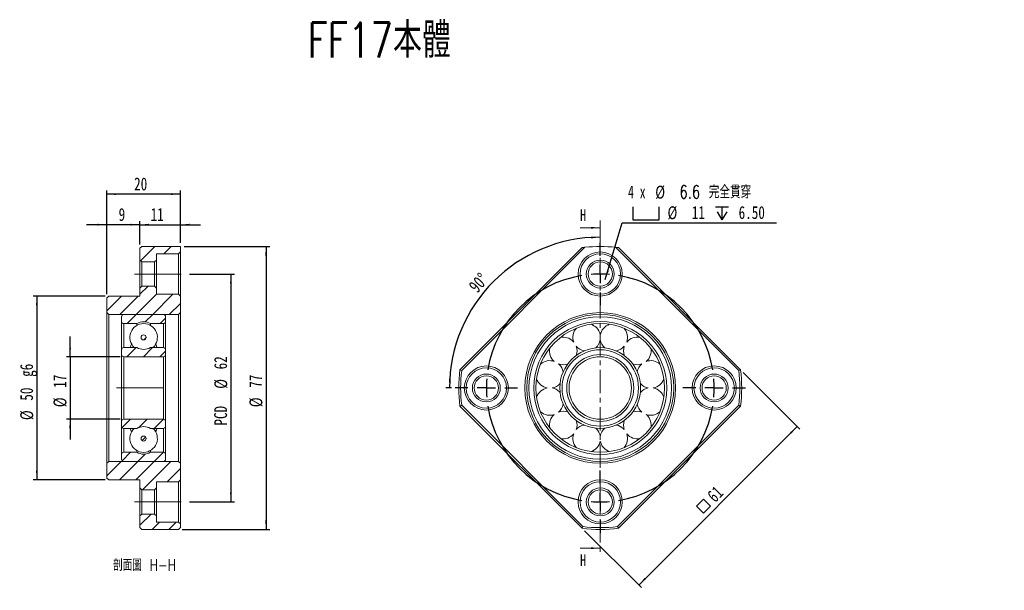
# Model space of a CAD drawing. Header units: millimetres. Extents: x 49 to 317, y 37 to 192.
import ezdxf

# ---------------------------------------------------------------- set-up
doc = ezdxf.new("R2010")
doc.units = ezdxf.units.MM
doc.linetypes.add('CENTER', pattern=[10.16, 6.35, -1.27, 1.27, -1.27])
doc.linetypes.add('CENTERX2', pattern=[20.32, 12.7, -2.54, 2.54, -2.54])
doc.layers.add('FORMAT', color=7, linetype='Continuous')
doc.styles.add('SLDTEXTSTYLE0', font='TXT', dxfattribs={"width": 0.75, "bigfont": 'bigfont'})
doc.styles.add('SLDTEXTSTYLE1', font='TXT', dxfattribs={"width": 0.75})
doc.styles.add('SLDTEXTSTYLE2', font='TXT', dxfattribs={"width": 0.666667})
doc.dimstyles.new('SLDDIMSTYLE0', dxfattribs={"dimtxt": 3.5, "dimasz": 2.5, "dimexe": 0, "dimexo": 0.0625, "dimgap": 0.875, "dimtad": 1, "dimdec": 4, "dimzin": 12, "dimdsep": 46, "dimtxsty": 'SLDTEXTSTYLE1', "dimsah": 1, "dimcen": 0.09, "dimazin": 3, "dimtfac": 1, "dimtofl": 0, "dimtmove": 0, "dimatfit": 3, "dimfxl": 0, "dimfrac": 2, "dimtolj": 1, "dimtzin": 12, "dimarcsym": 0})
doc.dimstyles.new('SLDDIMSTYLE1', dxfattribs={"dimtxt": 3.5, "dimasz": 2.5, "dimexe": 0, "dimexo": 0.0625, "dimgap": 0.875, "dimtad": 1, "dimrnd": 1e-09, "dimzin": 12, "dimdsep": 46, "dimtxsty": 'SLDTEXTSTYLE1', "dimsah": 1, "dimcen": 0.09, "dimadec": 0, "dimazin": 3, "dimtfac": 1, "dimtofl": 0, "dimtmove": 0, "dimatfit": 3, "dimfxl": 0, "dimfrac": 2, "dimtolj": 1, "dimtzin": 12, "dimarcsym": 0})
doc.dimstyles.new('SLDDIMSTYLE2', dxfattribs={"dimtxt": 3.5, "dimasz": 2.5, "dimexe": 0, "dimexo": 0.0625, "dimgap": 0.875, "dimtad": 0, "dimtih": 1, "dimtoh": 1, "dimdec": 1, "dimrnd": 1e-09, "dimzin": 12, "dimdsep": 46, "dimtxsty": 'SLDTEXTSTYLE1', "dimsah": 1, "dimcen": 0, "dimadec": 0, "dimazin": 3, "dimtfac": 1, "dimtofl": 0, "dimtmove": 0, "dimatfit": 3, "dimfxl": 0, "dimfrac": 2, "dimtolj": 1, "dimtzin": 12, "dimarcsym": 0})
doc.dimstyles.new('SLDDIMSTYLE3', dxfattribs={"dimtxt": 3.5, "dimasz": 2.5, "dimexe": 0, "dimexo": 0.0625, "dimgap": 0.875, "dimtad": 1, "dimrnd": 1e-09, "dimzin": 12, "dimdsep": 46, "dimtxsty": 'SLDTEXTSTYLE1', "dimsah": 1, "dimcen": 0.09, "dimadec": 0, "dimazin": 3, "dimtfac": 1, "dimtmove": 0, "dimatfit": 0, "dimfxl": 0, "dimfrac": 2, "dimtolj": 1, "dimtzin": 12, "dimarcsym": 0})

# ---------------------------------------------------------------- blocks, each defined once
blk = doc.blocks.new('_D')
at = {"layer": 'FORMAT', "color": 7}
blk.add_line((166.33, 91.98), (164.82, 91.98), dxfattribs=at)
blk.add_arc((206.83, 91.98), 41.02, 90, 180, dxfattribs=at)
for points in [[(206.83, 132.99), (204.33, 133.17), (204.34, 132.67)], [(165.82, 91.98), (166.14, 94.47), (165.64, 94.48)]]:
    blk.add_solid(points, dxfattribs=at)
at = {"layer": 'FORMAT', "color": 7, "insert": (170.75, 119.97), "char_height": 3.5, "attachment_point": 1, "rotation": 47.7766, "style": 'SLDTEXTSTYLE1'}
blk.add_mtext('90°', dxfattribs=at)
blk = doc.blocks.new('SW_SYMBOL_MOD_BOX')
at = {"layer": 'FORMAT', "color": 0}
for p, q in [((200, 200), (200, 800)), ((200, 800), (800, 800)), ((800, 800), (800, 200)), ((200, 200), (800, 200))]:
    blk.add_line(p, q, dxfattribs=at)
blk = doc.blocks.new('_D_1')
at = {"layer": 'FORMAT', "color": 7}
for p, q in [((245.72, 96.22), (261.16, 80.79)), ((260.45, 81.49), (217.32, 38.36)), ((202.59, 53.09), (218.03, 37.65))]:
    blk.add_line(p, q, dxfattribs=at)
for points in [[(260.45, 81.49), (258.51, 79.9), (258.86, 79.55)], [(217.32, 38.36), (219.26, 39.95), (218.91, 40.31)]]:
    blk.add_solid(points, dxfattribs=at)
at = {"layer": 'FORMAT', "color": 7, "xscale": 0.004470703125, "yscale": 0.004470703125, "zscale": 0.004470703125, "rotation": 45.00000000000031}
blk.add_blockref('SW_SYMBOL_MOD_BOX', (234.94, 56.67), dxfattribs=at)
at = {"layer": 'FORMAT', "color": 7, "insert": (235.6, 63.1), "char_height": 3.5, "attachment_point": 1, "rotation": 45, "style": 'SLDTEXTSTYLE1'}
blk.add_mtext('61', dxfattribs=at)
blk = doc.blocks.new('SW_SYMBOL_HOLE_SPOT')
at = {"layer": 'FORMAT', "color": 0}
for p, q in [((0, 875), (0, 75)), ((1600, 75), (1600, 875)), ((0, 75), (1600, 75))]:
    blk.add_line(p, q, dxfattribs=at)
blk = doc.blocks.new('SW_SYMBOL_HOLE_DEPTH')
at = {"layer": 'FORMAT', "color": 0}
for p, q in [((0, 875), (800, 875)), ((400, 875), (400, 75)), ((100, 555), (400, 75)), ((700, 555), (400, 75))]:
    blk.add_line(p, q, dxfattribs=at)
blk = doc.blocks.new('_D_2')
at = {"layer": 'FORMAT'}
for p, q in [((208.2, 121.53), (212.82, 136.9)), ((212.82, 136.9), (254.82, 136.9))]:
    blk.add_line(p, q, dxfattribs=at)
blk.add_solid([(208.2, 121.53), (209.16, 123.85), (208.68, 123.99)], dxfattribs=at)
at = {"layer": 'FORMAT', "xscale": 0.004470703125, "yscale": 0.004470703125, "zscale": 0.004470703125}
for name, p in [('SW_SYMBOL_HOLE_SPOT', (215.7, 137.39)), ('SW_SYMBOL_HOLE_DEPTH', (238.18, 137.39))]:
    blk.add_blockref(name, p, dxfattribs=at)
at = {"layer": 'FORMAT', "char_height": 3.5, "attachment_point": 1}
for s, insert, style in [('4 x', (214.41, 147.08), 'SLDTEXTSTYLE2'), ('%%c', (221.82, 147.02), 'SLDTEXTSTYLE1'), ('6.6 \\M+18AAE\\M+19153\\M+18AD1\\M+190FA', (228.41, 147.08), 'SLDTEXTSTYLE0'), ('%%c', (225.15, 141.41), 'SLDTEXTSTYLE1'), ('11', (231.74, 141.47), 'SLDTEXTSTYLE1'), ('6.50', (244.5, 141.47), 'SLDTEXTSTYLE1')]:
    blk.add_mtext(s, dxfattribs=dict(at, insert=insert, style=style))
blk = doc.blocks.new('SW_CENTERMARKSYMBOL_0')
at = {"layer": 'FORMAT', "color": 0}
for p, q in [((0, 5), (0, 8.5)), ((0, 0), (0, 2.5)), ((0, 0), (0, -2.5)), ((0, -5), (0, -8.5)), ((-36, -31), (-39.5, -31)), ((-31, -31), (-33.5, -31)), ((-31, -31), (-28.5, -31)), ((-26, -31), (-22.5, -31)), ((26, -31), (22.5, -31)), ((31, -31), (28.5, -31)), ((31, -31), (33.5, -31)), ((36, -31), (39.5, -31)), ((0, -57), (0, -53.5)), ((0, -62), (0, -59.5)), ((0, -62), (0, -64.5)), ((0, -67), (0, -70.5))]:
    blk.add_line(p, q, dxfattribs=at)
for start, end in [(90, 94.6206), (85.3794, 90), (99.2413, 170.7587), (9.2413, 80.7587), (175.3794, 180), (0, 4.6206), (180, 184.6206), (355.3794, 0), (189.2413, 260.7587), (279.2413, 350.7587), (265.3794, 270), (270, 274.6206)]:
    blk.add_arc((0, -31), 31, start, end, dxfattribs=at)
blk = doc.blocks.new('_D_3')
at = {"layer": 'FORMAT', "color": 7}
for p, q in [((81.55, 130.98), (81.55, 137.41)), ((92.55, 131.48), (92.55, 137.41)), ((81.55, 136.41), (76.05, 136.41)), ((81.55, 136.41), (92.55, 136.41)), ((92.55, 136.41), (98.05, 136.41))]:
    blk.add_line(p, q, dxfattribs=at)
for points in [[(81.55, 136.41), (79.05, 136.66), (79.05, 136.16)], [(92.55, 136.41), (95.05, 136.16), (95.05, 136.66)]]:
    blk.add_solid(points, dxfattribs=at)
at = {"layer": 'FORMAT', "color": 7, "insert": (84.47, 140.93), "char_height": 3.5, "attachment_point": 1, "style": 'SLDTEXTSTYLE1'}
blk.add_mtext('11', dxfattribs=at)
blk = doc.blocks.new('_D_4')
at = {"layer": 'FORMAT', "color": 7}
for p, q in [((72.55, 117.48), (72.55, 137.41)), ((81.55, 130.98), (81.55, 137.41)), ((72.55, 136.41), (67.05, 136.41)), ((81.55, 136.41), (72.55, 136.41)), ((81.55, 136.41), (87.05, 136.41))]:
    blk.add_line(p, q, dxfattribs=at)
for points in [[(72.55, 136.41), (70.05, 136.66), (70.05, 136.16)], [(81.55, 136.41), (84.05, 136.16), (84.05, 136.66)]]:
    blk.add_solid(points, dxfattribs=at)
at = {"layer": 'FORMAT', "color": 7, "insert": (75.76, 140.93), "char_height": 3.5, "attachment_point": 1, "style": 'SLDTEXTSTYLE1'}
blk.add_mtext('9', dxfattribs=at)
blk = doc.blocks.new('_D_5')
at = {"layer": 'FORMAT', "color": 7}
for p, q in [((72.55, 117.48), (72.55, 145.74)), ((92.55, 144.74), (72.55, 144.74)), ((92.55, 131.48), (92.55, 145.74))]:
    blk.add_line(p, q, dxfattribs=at)
for points in [[(72.55, 144.74), (75.05, 144.49), (75.05, 144.99)], [(92.55, 144.74), (90.05, 144.99), (90.05, 144.49)]]:
    blk.add_solid(points, dxfattribs=at)
at = {"layer": 'FORMAT', "color": 7, "insert": (79.97, 149.25), "char_height": 3.5, "attachment_point": 1, "style": 'SLDTEXTSTYLE1'}
blk.add_mtext('20', dxfattribs=at)
blk = doc.blocks.new('_D_6')
at = {"layer": 'FORMAT', "color": 7}
for p, q in [((72.05, 116.98), (52.5, 116.98)), ((53.5, 116.98), (53.5, 66.98)), ((72.05, 66.98), (52.5, 66.98))]:
    blk.add_line(p, q, dxfattribs=at)
for points in [[(53.5, 116.98), (53.25, 114.48), (53.75, 114.48)], [(53.5, 66.98), (53.75, 69.48), (53.25, 69.48)]]:
    blk.add_solid(points, dxfattribs=at)
at = {"layer": 'FORMAT', "color": 7, "char_height": 3.5, "attachment_point": 1, "rotation": 90, "style": 'SLDTEXTSTYLE1'}
for s, insert in [('g6', (48.94, 95.01)), ('50', (48.94, 88.52)), ('%%c', (48.99, 83.24))]:
    blk.add_mtext(s, dxfattribs=dict(at, insert=insert))
blk = doc.blocks.new('_D_7')
at = {"layer": 'FORMAT', "color": 7}
for p, q in [((95.05, 122.98), (107.32, 122.98)), ((106.32, 122.98), (106.32, 60.98)), ((95.05, 60.98), (107.32, 60.98))]:
    blk.add_line(p, q, dxfattribs=at)
for points in [[(106.32, 122.98), (106.07, 120.48), (106.57, 120.48)], [(106.32, 60.98), (106.57, 63.48), (106.07, 63.48)]]:
    blk.add_solid(points, dxfattribs=at)
at = {"layer": 'FORMAT', "color": 7, "char_height": 3.5, "attachment_point": 1, "rotation": 90, "style": 'SLDTEXTSTYLE1'}
for s, insert in [('62', (101.76, 97.04)), ('%%c', (101.81, 91.76)), ('PCD', (101.76, 81.74))]:
    blk.add_mtext(s, dxfattribs=dict(at, insert=insert))
blk = doc.blocks.new('_D_8')
at = {"layer": 'FORMAT', "color": 7}
for p, q in [((93.55, 130.48), (116.88, 130.48)), ((115.88, 130.48), (115.88, 53.48)), ((93.05, 53.48), (116.88, 53.48))]:
    blk.add_line(p, q, dxfattribs=at)
for points in [[(115.88, 130.48), (115.63, 127.98), (116.13, 127.98)], [(115.88, 53.48), (116.13, 55.98), (115.63, 55.98)]]:
    blk.add_solid(points, dxfattribs=at)
at = {"layer": 'FORMAT', "color": 7, "char_height": 3.5, "attachment_point": 1, "rotation": 90, "style": 'SLDTEXTSTYLE1'}
for s, insert in [('77', (111.31, 92.03)), ('%%c', (111.36, 86.75))]:
    blk.add_mtext(s, dxfattribs=dict(at, insert=insert))
blk = doc.blocks.new('_D_9')
at = {"layer": 'FORMAT', "color": 7}
for p, q in [((62.55, 100.48), (62.55, 105.98)), ((76.15, 100.48), (61.55, 100.48)), ((62.55, 100.48), (62.55, 83.48)), ((76.15, 83.48), (61.55, 83.48)), ((62.55, 83.48), (62.55, 77.98))]:
    blk.add_line(p, q, dxfattribs=at)
for points in [[(62.55, 100.48), (62.8, 102.98), (62.3, 102.98)], [(62.55, 83.48), (62.3, 80.98), (62.8, 80.98)]]:
    blk.add_solid(points, dxfattribs=at)
at = {"layer": 'FORMAT', "color": 7, "char_height": 3.5, "attachment_point": 1, "rotation": 90, "style": 'SLDTEXTSTYLE1'}
for s, insert in [('17', (57.99, 92.03)), ('%%c', (58.04, 86.75))]:
    blk.add_mtext(s, dxfattribs=dict(at, insert=insert))

msp = doc.modelspace()

# ---------------------------------------------------------------- hatches: boundary and pattern name
at = {"linetype": 'Continuous', "lineweight": 0}
h = msp.add_hatch(dxfattribs=at)
h.set_pattern_fill('ANSI31', style=0)
h.paths.add_polyline_path([(86.05163, 128.47841), (92.05163, 128.47841), (92.55163, 128.97841), (92.55163, 130.47841), (82.05163, 130.47841), (81.55163, 129.97841), (81.55163, 126.77841), (82.05163, 126.27841), (85.55163, 126.27841), (86.05163, 126.77841)], flags=0)
h = msp.add_hatch(dxfattribs=at)
h.set_pattern_fill('ANSI31', style=0)
h.paths.add_polyline_path([(73.05163, 111.97841), (92.05163, 111.97841), (92.55163, 112.47841), (92.55163, 116.97841), (92.05163, 117.47841), (86.05163, 117.47841), (86.05163, 119.17841), (85.55163, 119.67841), (82.05163, 119.67841), (81.55163, 119.17841), (81.55163, 116.97841), (73.05163, 116.97841), (72.55163, 116.47841), (72.55163, 112.47841)], flags=0)
h = msp.add_hatch(dxfattribs=at)
h.set_pattern_fill('ANSI31', style=0)
edge = h.paths.add_edge_path(flags=0)
edge.add_arc((77.15163, 111.37841), 0.6, 90, 180)
edge.add_line((76.55163, 111.37841), (76.55163, 110.07841))
edge.add_arc((77.15163, 110.07841), 0.6, 180, 270)
edge.add_line((77.15163, 109.47841), (80.6808, 109.47841))
edge.add_arc((82.55163, 106.22841), 3.75, 60.0735651, 119.9264349, ccw=False)
edge.add_line((84.42246, 109.47841), (87.95163, 109.47841))
edge.add_arc((87.95163, 110.07841), 0.6, 270, 360)
edge.add_line((88.55163, 110.07841), (88.55163, 111.37841))
edge.add_arc((87.95163, 111.37841), 0.6, 0, 90)
edge.add_line((87.95163, 111.97841), (77.15163, 111.97841))
h = msp.add_hatch(dxfattribs=at)
h.set_pattern_fill('ANSI31', style=0)
edge = h.paths.add_edge_path(flags=0)
edge.add_arc((82.55163, 105.74285), 0.67815, 0, 360)
h = msp.add_hatch(dxfattribs=at)
h.set_pattern_fill('ANSI31', style=0)
edge = h.paths.add_edge_path(flags=0)
edge.add_arc((82.55163, 105.74285), 0.67815, 0, 360)
h = msp.add_hatch(dxfattribs=at)
h.set_pattern_fill('ANSI31', style=0)
edge = h.paths.add_edge_path(flags=0)
edge.add_arc((82.55163, 106.22841), 3.75, 240.0735651, 299.9264349, ccw=False)
edge.add_line((80.6808, 102.97841), (77.15163, 102.97841))
edge.add_arc((77.15163, 102.37841), 0.6, 90, 180)
edge.add_line((76.55163, 102.37841), (76.55163, 101.07841))
edge.add_arc((77.15163, 101.07841), 0.6, 180, 270)
edge.add_line((77.15163, 100.47841), (87.95163, 100.47841))
edge.add_arc((87.95163, 101.07841), 0.6, 270, 360)
edge.add_line((88.55163, 101.07841), (88.55163, 102.37841))
edge.add_arc((87.95163, 102.37841), 0.6, 0, 90)
edge.add_line((87.95163, 102.97841), (84.42246, 102.97841))
h = msp.add_hatch(dxfattribs=at)
h.set_pattern_fill('ANSI31', style=0)
edge = h.paths.add_edge_path(flags=0)
edge.add_arc((82.55163, 77.72841), 3.75, 60.0735651, 119.9264349, ccw=False)
edge.add_line((84.42246, 80.97841), (87.95163, 80.97841))
edge.add_arc((87.95163, 81.57841), 0.6, 270, 360)
edge.add_line((88.55163, 81.57841), (88.55163, 82.87841))
edge.add_arc((87.95163, 82.87841), 0.6, 0, 90)
edge.add_line((87.95163, 83.47841), (77.15163, 83.47841))
edge.add_arc((77.15163, 82.87841), 0.6, 90, 180)
edge.add_line((76.55163, 82.87841), (76.55163, 81.57841))
edge.add_arc((77.15163, 81.57841), 0.6, 180, 270)
edge.add_line((77.15163, 80.97841), (80.6808, 80.97841))
h = msp.add_hatch(dxfattribs=at)
h.set_pattern_fill('ANSI31', style=0)
edge = h.paths.add_edge_path(flags=0)
edge.add_arc((82.55163, 78.21397), 0.67815, 0, 360)
h = msp.add_hatch(dxfattribs=at)
h.set_pattern_fill('ANSI31', style=0)
edge = h.paths.add_edge_path(flags=0)
edge.add_arc((82.55163, 78.21397), 0.67815, 0, 360)
h = msp.add_hatch(dxfattribs=at)
h.set_pattern_fill('ANSI31', style=0)
edge = h.paths.add_edge_path(flags=0)
edge.add_arc((77.15163, 72.57841), 0.6, 180, 270)
edge.add_line((77.15163, 71.97841), (87.95163, 71.97841))
edge.add_arc((87.95163, 72.57841), 0.6, 270, 360)
edge.add_line((88.55163, 72.57841), (88.55163, 73.87841))
edge.add_arc((87.95163, 73.87841), 0.6, 0, 90)
edge.add_line((87.95163, 74.47841), (84.42246, 74.47841))
edge.add_arc((82.55163, 77.72841), 3.75, 240.0735651, 299.9264349, ccw=False)
edge.add_line((80.6808, 74.47841), (77.15163, 74.47841))
edge.add_arc((77.15163, 73.87841), 0.6, 90, 180)
edge.add_line((76.55163, 73.87841), (76.55163, 72.57841))
h = msp.add_hatch(dxfattribs=at)
h.set_pattern_fill('ANSI31', style=0)
h.paths.add_polyline_path([(92.55163, 66.97841), (92.55163, 71.47841), (92.05163, 71.97841), (73.05163, 71.97841), (72.55163, 71.47841), (72.55163, 67.47841), (73.05163, 66.97841), (81.55163, 66.97841), (81.55163, 64.77841), (82.05163, 64.27841), (85.55163, 64.27841), (86.05163, 64.77841), (86.05163, 66.47841), (92.05163, 66.47841)], flags=0)
h = msp.add_hatch(dxfattribs=at)
h.set_pattern_fill('ANSI31', style=0)
h.paths.add_polyline_path([(92.55163, 53.97841), (92.55163, 54.97841), (92.05163, 55.47841), (86.05163, 55.47841), (86.05163, 57.17841), (85.55163, 57.67841), (82.05163, 57.67841), (81.55163, 57.17841), (81.55163, 53.97841), (82.05163, 53.47841), (92.05163, 53.47841)], flags=0)

# ---------------------------------------------------------------- linework, layer by layer
at = {"color": 7, "linetype": 'CENTER', "lineweight": 0}
msp.add_line((206.83455, 137.57266), (206.83455, 46.38417), dxfattribs=at)
at = {"color": 7, "linetype": 'Continuous', "lineweight": 0}
for p, q in [((201.33455, 135.57266), (206.83455, 135.57266)), ((201.33455, 48.38417), (206.83455, 48.38417))]:
    msp.add_line(p, q, dxfattribs=at)
at = {"color": 7, "linetype": 'Continuous', "lineweight": 15}
for p, q in [((82.05163, 130.47841), (81.55163, 129.97841)), ((81.55163, 126.77841), (81.55163, 129.97841)), ((82.05163, 130.47841), (92.55163, 130.47841)), ((92.05163, 128.47841), (92.55163, 128.97841)), ((92.55163, 130.47841), (92.55163, 128.97841)), ((92.55163, 128.97841), (92.55163, 116.97841)), ((168.65454, 96.93192), (201.88104, 130.15842)), ((202.68373, 130.254), (169.12892, 96.69919)), ((244.54017, 96.69919), (210.98537, 130.254)), ((211.78806, 130.15842), (245.01455, 96.93192)), ((81.55163, 126.77841), (82.05163, 126.27841)), ((81.55163, 119.17841), (81.55163, 126.77841)), ((82.05163, 126.27841), (82.05163, 119.67841)), ((85.55163, 126.27841), (82.05163, 126.27841)), ((85.55163, 126.27841), (86.05163, 126.77841)), ((85.55163, 119.67841), (85.55163, 126.27841)), ((92.05163, 128.47841), (86.05163, 128.47841)), ((86.05163, 128.47841), (86.05163, 126.77841)), ((86.05163, 126.77841), (86.05163, 119.17841)), ((92.05163, 117.47841), (92.05163, 128.47841)), ((82.05163, 119.67841), (81.55163, 119.17841)), ((81.55163, 116.97841), (81.55163, 119.17841)), ((82.05163, 119.67841), (85.55163, 119.67841)), ((86.05163, 119.17841), (85.55163, 119.67841)), ((86.05163, 119.17841), (86.05163, 117.47841)), ((73.05163, 116.97841), (72.55163, 116.47841)), ((72.55163, 112.47841), (72.55163, 116.47841)), ((73.05163, 116.97841), (81.55163, 116.97841)), ((86.05163, 117.47841), (92.05163, 117.47841)), ((92.55163, 116.97841), (92.05163, 117.47841)), ((92.55163, 116.97841), (92.55163, 112.47841)), ((72.55163, 112.47841), (73.05163, 111.97841)), ((72.55163, 71.47841), (72.55163, 112.47841)), ((73.05163, 111.97841), (73.05163, 71.97841)), ((92.05163, 111.97841), (73.05163, 111.97841)), ((76.55163, 110.07841), (76.55163, 111.37841)), ((76.55163, 110.07841), (76.55163, 102.37841)), ((77.15163, 111.97841), (87.95163, 111.97841)), ((88.55163, 111.37841), (88.55163, 110.07841)), ((88.55163, 110.07841), (88.55163, 102.37841)), ((92.05163, 111.97841), (92.55163, 112.47841)), ((92.05163, 71.97841), (92.05163, 111.97841)), ((92.55163, 112.47841), (92.55163, 71.47841)), ((80.6808, 109.47841), (77.15163, 109.47841)), ((80.6808, 109.47841), (80.6808, 108.99285)), ((84.42246, 109.47841), (84.42246, 108.99285)), ((87.95163, 109.47841), (84.42246, 109.47841)), ((199.61325, 104.48607), (199.40993, 104.70633)), ((76.55163, 101.07841), (76.55163, 102.37841)), ((77.15163, 102.97841), (80.6808, 102.97841)), ((84.42246, 102.97841), (87.95163, 102.97841)), ((88.55163, 102.37841), (88.55163, 101.07841)), ((76.55163, 101.07841), (76.55163, 82.87841)), ((77.15163, 100.47841), (77.15163, 83.47841)), ((87.95163, 100.47841), (77.15163, 100.47841)), ((87.95163, 100.47841), (87.95163, 83.47841)), ((88.55163, 101.07841), (88.55163, 82.87841)), ((195.72176, 98.31823), (195.50149, 98.52156)), ((195.90375, 90.74644), (195.72176, 90.94189)), ((201.88104, 53.79841), (168.65454, 87.0249)), ((169.12892, 87.25763), (202.11377, 54.27279)), ((211.55533, 54.27279), (244.54017, 87.25763)), ((245.01455, 87.0249), (211.78806, 53.79841)), ((77.15163, 83.47841), (87.95163, 83.47841)), ((219.56247, 84.55379), (219.3422, 84.75711)), ((76.55163, 81.57841), (76.55163, 82.87841)), ((76.55163, 81.57841), (76.55163, 73.87841)), ((80.6808, 80.97841), (77.15163, 80.97841)), ((87.95163, 80.97841), (84.42246, 80.97841)), ((88.55163, 82.87841), (88.55163, 81.57841)), ((88.55163, 81.57841), (88.55163, 73.87841)), ((205.79803, 80.86562), (205.60258, 81.04762)), ((213.37769, 80.64535), (213.17437, 80.86562)), ((76.55163, 72.57841), (76.55163, 73.87841)), ((77.15163, 74.47841), (80.6808, 74.47841)), ((80.6808, 74.96397), (80.6808, 74.47841)), ((84.42246, 74.96397), (84.42246, 74.47841)), ((84.42246, 74.47841), (87.95163, 74.47841)), ((88.55163, 73.87841), (88.55163, 72.57841)), ((73.05163, 71.97841), (72.55163, 71.47841)), ((72.55163, 67.47841), (72.55163, 71.47841)), ((73.05163, 71.97841), (92.05163, 71.97841)), ((87.95163, 71.97841), (77.15163, 71.97841)), ((92.55163, 71.47841), (92.05163, 71.97841)), ((92.55163, 71.47841), (92.55163, 66.97841)), ((72.55163, 67.47841), (73.05163, 66.97841)), ((81.55163, 66.97841), (73.05163, 66.97841)), ((81.55163, 64.77841), (81.55163, 66.97841)), ((81.55163, 64.77841), (82.05163, 64.27841)), ((81.55163, 57.17841), (81.55163, 64.77841)), ((85.55163, 64.27841), (86.05163, 64.77841)), ((92.05163, 66.47841), (86.05163, 66.47841)), ((86.05163, 66.47841), (86.05163, 64.77841)), ((86.05163, 64.77841), (86.05163, 57.17841)), ((92.05163, 66.47841), (92.55163, 66.97841)), ((92.05163, 55.47841), (92.05163, 66.47841)), ((92.55163, 66.97841), (92.55163, 54.97841)), ((85.55163, 64.27841), (82.05163, 64.27841)), ((82.05163, 64.27841), (82.05163, 57.67841)), ((85.55163, 57.67841), (85.55163, 64.27841)), ((82.05163, 57.67841), (81.55163, 57.17841)), ((81.55163, 53.97841), (81.55163, 57.17841)), ((82.05163, 57.67841), (85.55163, 57.67841)), ((86.05163, 57.17841), (85.55163, 57.67841)), ((86.05163, 57.17841), (86.05163, 55.47841)), ((81.55163, 53.97841), (82.05163, 53.47841)), ((86.05163, 55.47841), (92.05163, 55.47841)), ((92.55163, 54.97841), (92.05163, 55.47841)), ((92.05163, 53.47841), (92.55163, 53.97841)), ((92.55163, 54.97841), (92.55163, 53.97841)), ((92.05163, 53.47841), (82.05163, 53.47841))]:
    msp.add_line(p, q, dxfattribs=at)
at = {"color": 8, "linetype": 'Continuous', "lineweight": 15}
for p, q in [((77.15163, 109.47841), (77.15163, 102.97841)), ((87.95163, 109.47841), (87.95163, 102.97841)), ((77.15163, 80.97841), (77.15163, 74.47841)), ((87.95163, 80.97841), (87.95163, 74.47841))]:
    msp.add_line(p, q, dxfattribs=at)
at = {"color": 7, "linetype": 'Continuous', "lineweight": 15, "flags": 128}
for points in [[(79.28638, 103.89877), (79.06086, 103.42471), (78.91718, 102.97841)], [(86.18608, 102.97841), (86.04241, 103.42471), (85.81688, 103.89877)], [(78.91718, 80.97841), (79.06086, 80.53211), (79.28638, 80.05805)], [(85.81688, 80.05805), (86.04241, 80.53211), (86.18608, 80.97841)]]:
    msp.add_lwpolyline(points, dxfattribs=at)
at = {"color": 7, "linetype": 'Continuous', "lineweight": 15}
for centre, radius in [((206.83455, 122.97841), 6), ((206.83455, 122.97841), 5.5), ((206.83455, 122.97841), 3.8), ((206.83455, 122.97841), 3.3), ((206.83455, 91.97841), 20.5), ((206.83455, 91.97841), 20), ((206.83455, 91.97841), 19.4), ((206.83455, 91.97841), 18.1), ((206.83455, 91.97841), 17.5), ((82.55163, 105.74285), 0.67815), ((206.83455, 91.97841), 11), ((206.83455, 91.97841), 10.4), ((206.83455, 91.97841), 9.1), ((206.83455, 91.97841), 8.5), ((175.83455, 91.97841), 6), ((175.83455, 91.97841), 5.5), ((237.83455, 91.97841), 6), ((237.83455, 91.97841), 5.5), ((175.83455, 91.97841), 3.8), ((175.83455, 91.97841), 3.3), ((237.83455, 91.97841), 3.8), ((237.83455, 91.97841), 3.3), ((82.55163, 78.21397), 0.67815), ((206.83455, 60.97841), 6), ((206.83455, 60.97841), 5.5), ((206.83455, 60.97841), 3.8), ((206.83455, 60.97841), 3.3)]:
    msp.add_circle(centre, radius, dxfattribs=at)
for centre, radius, start, end in [((206.83455, 91.97841), 38.5, 96.1892859, 97.3923144), ((206.83455, 91.97841), 38.5, 83.8107141, 96.1892859), ((206.83455, 91.97841), 38.5, 82.6076856, 83.8107141), ((77.15163, 111.37841), 0.6, 90, 180), ((77.15163, 110.07841), 0.6, 180, 270), ((82.55163, 106.22841), 3.75, 60.0735651, 119.9264349), ((87.95163, 111.37841), 0.6, 0, 90), ((87.95163, 110.07841), 0.6, 270, 0), ((82.55163, 105.74285), 3.75, 90, 227.4921532), ((82.55163, 105.74285), 3.75, 312.5078468, 90), ((203.14638, 105.74285), 3.75, 138.4966462, 199.5812589), ((203.14638, 105.74285), 3.75, 45, 71.5033538), ((203.14638, 105.74285), 3.75, 10.4187411, 45), ((210.52272, 105.74285), 3.75, 108.4966462, 169.5812589), ((210.52272, 105.74285), 3.75, 340.4187411, 41.5033538), ((196.75828, 102.05468), 3.75, 45, 101.5033538), ((203.14638, 105.74285), 3.75, 310.9186953, 349.5812589), ((210.52272, 105.74285), 3.75, 190.4187411, 229.0813047), ((216.91082, 102.05468), 3.75, 78.4966462, 139.5812589), ((77.15163, 102.37841), 0.6, 90, 180), ((82.55163, 106.22841), 3.75, 240.0735651, 299.9264349), ((87.95163, 102.37841), 0.6, 0, 90), ((196.75828, 102.05468), 3.75, 168.4966462, 229.5812589), ((196.75828, 102.05468), 3.75, 340.9186953, 19.5812589), ((203.14638, 105.74285), 3.75, 220.4187411, 259.0813047), ((210.52272, 105.74285), 3.75, 280.9186953, 319.5812589), ((216.91082, 102.05468), 3.75, 160.4187411, 199.0813047), ((216.91082, 102.05468), 3.75, 310.4187411, 11.5033538), ((77.15163, 101.07841), 0.6, 180, 270), ((87.95163, 101.07841), 0.6, 270, 0), ((193.0701, 95.66658), 3.75, 70.4187411, 131.5033538), ((220.59899, 95.66658), 3.75, 48.4966462, 109.5812589), ((206.83455, 91.97841), 38.5, 172.6076856, 187.3923144), ((206.83455, 91.97841), 38, 172.8636464, 187.1363536), ((196.75828, 102.05468), 3.75, 250.4187411, 289.0813047), ((193.0701, 95.66658), 3.75, 10.9186953, 45), ((216.91082, 102.05468), 3.75, 250.9186953, 289.5812589), ((220.59899, 95.66658), 3.75, 130.4187411, 169.0813047), ((206.83455, 91.97841), 38, 352.8636464, 7.1363536), ((206.83455, 91.97841), 38.5, 352.6076856, 7.3923144), ((193.0701, 95.66658), 3.75, 198.4966462, 259.5812589), ((220.59899, 95.66658), 3.75, 280.4187411, 341.5033538), ((193.0701, 88.29024), 3.75, 100.4187411, 161.5033538), ((193.0701, 95.66658), 3.75, 280.4187411, 319.0813047), ((193.0701, 88.29024), 3.75, 45, 79.5812589), ((220.59899, 95.66658), 3.75, 220.9186953, 259.5812589), ((220.59899, 88.29024), 3.75, 100.4187411, 139.0813047), ((220.59899, 88.29024), 3.75, 45, 79.5812589), ((220.59899, 88.29024), 3.75, 18.4966462, 45), ((193.0701, 88.29024), 3.75, 310.4187411, 349.0813047), ((220.59899, 88.29024), 3.75, 190.9186953, 229.5812589), ((77.15163, 82.87841), 0.6, 90, 180), ((87.95163, 82.87841), 0.6, 0, 90), ((193.0701, 88.29024), 3.75, 228.4966462, 289.5812589), ((196.75828, 81.90214), 3.75, 130.4187411, 191.5033538), ((196.75828, 81.90214), 3.75, 70.9186953, 109.5812589), ((196.75828, 81.90214), 3.75, 340.4187411, 19.0813047), ((216.91082, 81.90214), 3.75, 160.9186953, 199.5812589), ((216.91082, 81.90214), 3.75, 70.4187411, 109.0813047), ((220.59899, 88.29024), 3.75, 250.4187411, 311.5033538), ((216.91082, 81.90214), 3.75, 348.4966462, 45), ((77.15163, 81.57841), 0.6, 180, 270), ((82.55163, 78.21397), 3.75, 132.5078468, 47.4921532), ((82.55163, 77.72841), 3.75, 60.0735651, 119.9264349), ((87.95163, 81.57841), 0.6, 270, 0), ((203.14638, 78.21397), 3.75, 100.9186953, 139.5812589), ((203.14638, 78.21397), 3.75, 10.4187411, 45), ((210.52272, 78.21397), 3.75, 130.9186953, 169.5812589), ((210.52272, 78.21397), 3.75, 45, 79.0813047), ((196.75828, 81.90214), 3.75, 258.4966462, 319.5812589), ((203.14638, 78.21397), 3.75, 160.4187411, 221.5033538), ((210.52272, 78.21397), 3.75, 318.4966462, 19.5812589), ((216.91082, 81.90214), 3.75, 220.4187411, 281.5033538), ((203.14638, 78.21397), 3.75, 288.4966462, 349.5812589), ((210.52272, 78.21397), 3.75, 190.4187411, 251.5033538), ((77.15163, 73.87841), 0.6, 90, 180), ((77.15163, 72.57841), 0.6, 180, 270), ((82.55163, 77.72841), 3.75, 240.0735651, 299.9264349), ((87.95163, 73.87841), 0.6, 0, 90), ((87.95163, 72.57841), 0.6, 270, 0), ((206.83455, 91.97841), 38.5, 262.6076856, 277.3923144), ((206.83455, 91.97841), 38, 262.8636464, 277.1363536)]:
    msp.add_arc(centre, radius, start, end, dxfattribs=at)
for points in [[(169.12892, 96.69919), (168.97068, 96.77661), (168.81255, 96.85418), (168.65454, 96.93192)], [(244.54017, 96.69919), (244.69842, 96.77661), (244.85654, 96.85418), (245.01455, 96.93192)], [(169.12892, 87.25763), (168.97068, 87.18022), (168.81255, 87.10264), (168.65454, 87.0249)], [(244.54017, 87.25763), (244.69842, 87.18022), (244.85654, 87.10264), (245.01455, 87.0249)], [(202.11377, 54.27279), (202.03635, 54.11454), (201.95878, 53.95642), (201.88104, 53.79841)], [(211.55533, 54.27279), (211.63274, 54.11454), (211.71032, 53.95642), (211.78806, 53.79841)]]:
    msp.add_open_spline(points, degree=3, dxfattribs=at)
at = {"color": 7, "linetype": 'Continuous', "lineweight": 0}
for points in [[(206.83455, 135.57266), (204.33455, 135.82266), (204.33455, 135.32266)], [(206.83455, 48.38417), (204.33455, 48.63417), (204.33455, 48.13417)]]:
    msp.add_solid(points, dxfattribs=at)
at = {"layer": 'FORMAT', "color": 7, "linetype": 'CENTERX2', "lineweight": 0}
for p, q in [((80.05163, 122.97841), (94.05163, 122.97841)), ((75.15163, 91.97841), (89.95163, 91.97841)), ((80.05163, 60.97841), (94.05163, 60.97841))]:
    msp.add_line(p, q, dxfattribs=at)

# ---------------------------------------------------------------- block references
at = {"layer": 'FORMAT', "color": 7}
msp.add_blockref('SW_CENTERMARKSYMBOL_0', (206.83455, 122.97841), dxfattribs=at)

# ---------------------------------------------------------------- texts
at = {"color": 7, "linetype": 'Continuous', "char_height": 3.175, "attachment_point": 1, "style": 'SLDTEXTSTYLE1'}
for insert in [(201.33455, 140.61656), (201.33455, 46.70455)]:
    msp.add_mtext('H', dxfattribs=dict(at, insert=insert))
at = {"layer": 'FORMAT', "color": 7, "insert": (127.16967, 191.39604), "char_height": 9.525, "attachment_point": 1, "style": 'SLDTEXTSTYLE0'}
msp.add_mtext('FF17\\M+1967B\\M+1E993', dxfattribs=at)
at = {"layer": 'FORMAT', "insert": (82.79643, 45.39087), "char_height": 3.175, "attachment_point": 2, "style": 'SLDTEXTSTYLE0'}
msp.add_mtext('\\M+19655\\M+196CA\\M+19AA4 H-H', dxfattribs=at)

# ---------------------------------------------------------------- dimensions: what is measured, and where the dimension line sits
at = {"layer": 'FORMAT', "color": 7}
for base, p1, p2, dimstyle, picture, middle in [((72.55163, 144.74319), (92.55163, 130.47841), (72.55163, 116.47841), 'SLDDIMSTYLE1', '_D_5', (82.55163, 144.74319)), ((72.55163, 136.41444), (81.55163, 129.97841), (72.55163, 116.47841), 'SLDDIMSTYLE3', '_D_4', (77.05163, 136.41444)), ((92.55163, 136.41444), (81.55163, 129.97841), (92.55163, 130.47841), 'SLDDIMSTYLE3', '_D_3', (87.05163, 136.41444))]:
    dim = msp.add_linear_dim(base=base, p1=p1, p2=p2, dimstyle=dimstyle, dxfattribs=at)
    dim.commit()
    dim.dimension.update_dxf_attribs({"geometry": picture, "text_midpoint": middle, "dimtype": 160})
at = {"layer": 'FORMAT'}
dim = msp.add_diameter_dim_2p(p1=(205.46756, 112.42936), p2=(208.20153, 121.52746), text='4 x <> 完全貫穿\\P{\\fGDT;v}%%c 11 {\\fGDT;x} 6.50\\P', dimstyle='SLDDIMSTYLE2', dxfattribs=at)
dim.commit()
dim.dimension.update_dxf_attribs({"geometry": '_D_2', "text_midpoint": (234.6135, 142.51033), "dimtype": 163})
at = {"layer": 'FORMAT', "color": 7}
dim = msp.add_angular_dim_2l(base=(177.83178, 120.98118), line1=((206.83455, 137.57266), (206.83455, 46.38417)), line2=((184.33455, 91.97841), (167.33455, 91.97841)), dimstyle='SLDDIMSTYLE0', dxfattribs=at)
dim.commit()
dim.dimension.update_dxf_attribs({"geometry": '_D', "text_midpoint": (176.46088, 119.54218), "dimtype": 162})
for base, p1, p2, angle, text, dimstyle, picture, middle in [((115.87629, 53.47841), (92.55163, 130.47841), (92.05163, 53.47841), 90, '%%c<>', 'SLDDIMSTYLE1', '_D_8', (115.87629, 91.97841)), ((106.32062, 60.97841), (94.05163, 122.97841), (94.05163, 60.97841), 90, 'PCD%%c<>', 'SLDDIMSTYLE1', '_D_7', (106.32062, 91.97841)), ((53.5031, 66.97841), (73.05163, 116.97841), (73.05163, 66.97841), 90, '%%c<> g6', 'SLDDIMSTYLE1', '_D_6', (53.5031, 91.97841)), ((62.55163, 83.47841), (77.15163, 100.47841), (77.15163, 83.47841), 90, '%%c<>', 'SLDDIMSTYLE3', '_D_9', (62.55163, 91.97841)), ((217.31802, 38.36143), (245.01455, 96.93192), (201.88104, 53.79841), 45, '{\\fGDT;o}<>', 'SLDDIMSTYLE1', '_D_1', (238.88477, 59.92819))]:
    dim = msp.add_linear_dim(base=base, p1=p1, p2=p2, angle=angle, text=text, dimstyle=dimstyle, dxfattribs=at)
    dim.commit()
    dim.dimension.update_dxf_attribs({"geometry": picture, "text_midpoint": middle, "dimtype": 160})

doc.saveas('drawing.dxf')
